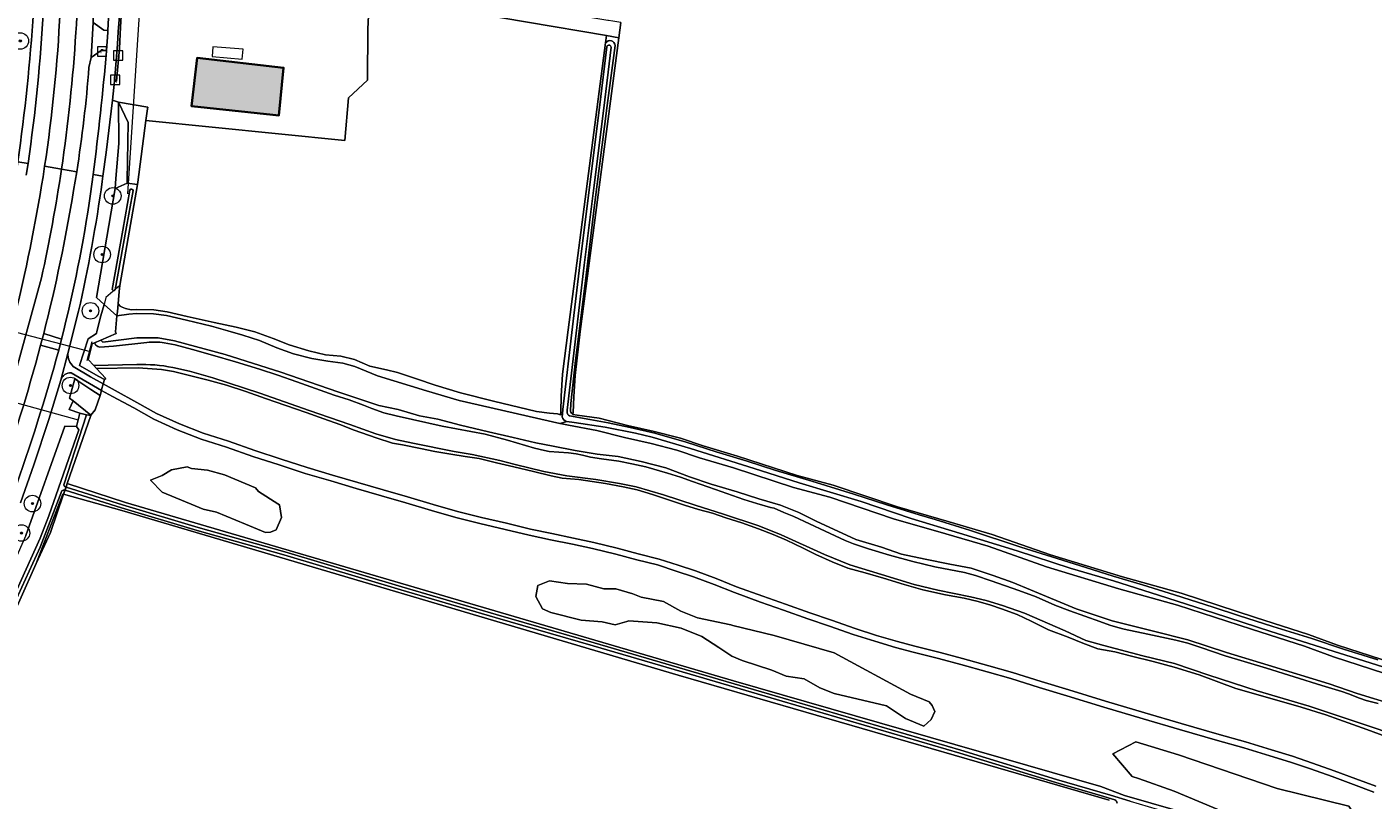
# Model space of a CAD drawing. Header units: metres. Extents: x 200031 to 204075, y 460125 to 464703.
# Tile 75 of 178: x 200751 to 201076, y 463756 to 463943. Entities that reach past the tile are written whole.
import ezdxf
from ezdxf.enums import TextEntityAlignment as Align

# ---------------------------------------------------------------- set-up
doc = ezdxf.new("R2010")
doc.units = ezdxf.units.M
doc.header["$LTSCALE"] = 2
doc.layers.get('0').update_dxf_attribs({"color": 253, "lineweight": 25})
for name, color, linetype, lineweight in [('B-WE-FV-GELEIDING_WILDRASTER-G', 253, 'Continuous', 18), ('B-WE-GR-BOOM-S', 253, 'Continuous', 25), ('B-WE-GR-BOS_LOOF-GV', 253, 'Continuous', 13), ('B-WE-GR-BOUWLAND-GV', 253, 'Continuous', 13), ('B-WE-GR-GRAS-GV', 253, 'Continuous', 13), ('B-WE-IE-MEUBILAIR_WEGMEUBILAIR-G', 253, 'Continuous', 18), ('B-WE-IE-TERREINAFSCHEIDING_KUNSTMATIG_HEKWERK-G', 253, 'IE-TERREINAFSCHEIDING-KUNSTMATIG', 18), ('B-WE-IE-TERREINAFSCHEIDING_KUNSTMATIG_HEKWERK_RASTER-G', 253, 'IE-TERREINAFSCHEIDING-KUNSTMATIG', 18), ('B-WE-KW-KUNSTWERK_DUIKER-G', 253, 'Continuous', 18), ('B-WE-OG-BEBOUWING-GV', 253, 'Continuous', 35), ('B-WE-OG-BEBOUWING_LUIFEL-GV', 253, 'Continuous', 18), ('B-WE-OG-TERREIN_CULTUURSCHEIDING-GV', 253, 'Continuous', 18), ('B-WE-OG-TERREIN_ERF-GV', 253, 'Continuous', 18), ('B-WE-OG-WATER_MEER-GV', 253, 'Continuous', 18), ('B-WE-OG-WATER_SLOOT-GV', 253, 'Continuous', 18), ('B-WE-OG-WEG-GV', 253, 'Continuous', 18), ('B-WE-RI-GWA_KOLK-S', 253, 'Continuous', 25), ('B-WE-RI-GWA_RIOOLPUT-S', 253, 'Continuous', 25), ('B-WE-VH-VERHARDING_ASFALT-GV', 253, 'Continuous', 18), ('B-WE-VH-VERHARDING_BETON-A', 254, 'Continuous', 25), ('B-WE-VH-VERHARDING_BETON-GV', 253, 'Continuous', 18), ('B-WE-VH-VERHARDING_BETONSTRAATSTEEN-GV', 253, 'Continuous', 18)]:
    doc.layers.add(name, color=color, linetype=linetype, lineweight=lineweight)
doc.styles.add('NLCS-ISO', font='NLCS-ISO.ttf')
doc.linetypes.add('IE-TERREINAFSCHEIDING-KUNSTMATIG', pattern='A,4,[82,NLCS.SHX,S=0.75,R=90,X=0,Y=0],4,-2', length=10)

# ---------------------------------------------------------------- blocks, each defined once
blk = doc.blocks.new('SRI-KOLK-SO')
at = {"color": 0, "linetype": 'ByBlock', "lineweight": 18}
blk.add_lwpolyline([(-1.125, -1.125), (1.125, -1.125), (1.125, 1.125), (-1.125, 1.125)], close=True, dxfattribs=at)
at = {"color": 0, "linetype": 'ByBlock', "lineweight": 18, "style": 'NLCS-ISO'}
blk.add_text('k', height=1.5, dxfattribs=at).set_placement((0, 0), align=Align.MIDDLE_CENTER)
blk = doc.blocks.new('SRI-PUT_INSPECTIEPUT_RIOOLPUT-SO')
at = {"color": 0, "linetype": 'ByBlock', "lineweight": 18}
blk.add_lwpolyline([(-1.12, -1.12), (1.12, -1.12), (1.12, 1.12), (-1.12, 1.12)], close=True, dxfattribs=at)
at = {"color": 0, "linetype": 'ByBlock', "lineweight": 18, "style": 'NLCS-ISO'}
blk.add_text('r', height=1.5, dxfattribs=at).set_placement((0, 0.28), align=Align.MIDDLE_CENTER)
blk = doc.blocks.new('SGR-BOOM_01-SO')
at = {"linetype": 'ByBlock', "lineweight": 18}
h = blk.add_hatch(color=0, dxfattribs=at)
h.dxf.hatch_style = 1
edge = h.paths.add_edge_path()
edge.add_arc((0, 0), 0.25, 0, 360)
at = {"color": 0, "linetype": 'ByBlock', "lineweight": 18}
for radius in [2, 0.25]:
    blk.add_circle((0, 0), radius, dxfattribs=at)

msp = doc.modelspace()

# ---------------------------------------------------------------- hatches: boundary and pattern name
at = {"layer": 'B-WE-VH-VERHARDING_BETON-A'}
h = msp.add_hatch(color=256, dxfattribs=at)
h.dxf.hatch_style = 1
h.paths.add_polyline_path([(200810.129, 463921.723), (200811.619, 463921.565), (200812.751, 463933.121), (200791.806, 463935.487), (200790.489, 463923.806)])

# ---------------------------------------------------------------- linework, layer by layer
at = {"layer": 'B-WE-FV-GELEIDING_WILDRASTER-G', "flags": 128}
for points in [[(200777.472, 463905.391), (200779.833, 463923.156)], [(200773.144, 463880.389), (200777.402, 463904.865)], [(200777.402, 463904.865), (200777.472, 463905.391)], [(200773.144, 463880.389), (200769.78, 463877.491), (200769.309, 463875.851)], [(200769.309, 463875.851), (200768.505, 463873.047)], [(200768.029, 463858.422), (200763.363, 463861.08), (200765.462, 463867.504), (200767.519, 463868.79), (200767.608, 463869.313)], [(200761.805, 463852.484), (200760.949, 463853.169), (200762.267, 463857.789), (200766.078, 463855.205)], [(200766.079, 463848.923), (200766.118, 463849.037), (200761.805, 463852.484)], [(200759.541, 463829.885), (200760.432, 463832.479), (200766.079, 463848.923)], [(200756.372, 463820.656), (200759.541, 463829.885)]]:
    msp.add_lwpolyline(points, dxfattribs=at)
at = {"layer": 'B-WE-GR-BOS_LOOF-GV', "flags": 128}
for points in [[(201106.703, 463777.537), (201066.697, 463790.535), (201059.692, 463793.109), (201046.88, 463797.201), (201028.953, 463803.069), (201014.769, 463807.005), (200997.263, 463812.34), (200983.158, 463817.302), (200972.907, 463820.346), (200960.291, 463823.96), (200944.831, 463829.222), (200936.066, 463831.539), (200921.595, 463836.26), (200913.34, 463838.708), (200907.85, 463840.565), (200901.628, 463842.133), (200895.177, 463843.627), (200888.486, 463845.349), (200881.653, 463846.579), (200879.636, 463847.037), (200879.588, 463847.047), (200855.205, 463852.579), (200847.306, 463854.901), (200835.461, 463858.571), (200830.002, 463860.842), (200827.057, 463861.636), (200823.462, 463862.086), (200819.558, 463862.722), (200815.124, 463863.912), (200811.124, 463865.322), (200806.905, 463867.102), (200802.843, 463868.387), (200799.278, 463869.426), (200795.309, 463870.556), (200789.236, 463872.028), (200784.444, 463873.145), (200781.253, 463873.554), (200777.128, 463873.63), (200775.278, 463873.494), (200772.44, 463873.043), (200772.108, 463869.18), (200772.242, 463868.783), (200768.531, 463867.207), (200768.999, 463866.689), (200777.208, 463867.734), (200782.366, 463867.729), (200786.332, 463867.004), (200798.582, 463863.745), (200812.078, 463859.451), (200825.885, 463854.652), (200835.799, 463851.388), (200840.479, 463850.384), (200845.626, 463848.886), (200850.058, 463848.098), (200855.514, 463846.633), (200862.272, 463844.955), (200868.285, 463843.616), (200873.71, 463842.336), (200877.956, 463841.547), (200883.287, 463840.515), (200888.586, 463839.575), (200893.699, 463839.007), (200899.247, 463837.789), (200905.23, 463836.264), (200910.906, 463834.087), (200916.116, 463832.342), (200922.472, 463830.477), (200927.712, 463828.794), (200932.89, 463827.266), (200937.326, 463825.487), (200941.701, 463823.305), (200945.734, 463821.4), (200951.163, 463818.975), (200957.334, 463817.078), (200962.171, 463815.425), (200967.875, 463814.146), (200973.857, 463812.93), (200979.002, 463811.959), (200984.397, 463810.246), (200989.08, 463808.499), (200993.428, 463806.779), (201004.401, 463802.145), (201013.105, 463799.269), (201023.117, 463796.726), (201031.44, 463794.674), (201040.796, 463791.612), (201050.855, 463788.513), (201065.614, 463784.016), (201072.434, 463781.686), (201081.357, 463778.921)], [(201084.805, 463769.258), (201074.757, 463772.936), (201067.996, 463775.356), (201064.802, 463776.49), (201058.848, 463778.356), (201052.399, 463780.22), (201043.067, 463782.91), (201034.166, 463786.158), (201028.12, 463788.024), (201023.066, 463789.429), (201017.858, 463790.709), (201013.797, 463791.716), (201009.706, 463792.505), (201006.046, 463793.823), (201002.51, 463795.296), (200997.734, 463797.104), (200993.576, 463799.194), (200990.132, 463800.791), (200986.41, 463802.17), (200983.836, 463803.059), (200980.767, 463803.914), (200977.326, 463804.706), (200972.832, 463805.556), (200967.346, 463806.773), (200962.819, 463808.025), (200957.827, 463809.555), (200953.363, 463810.838), (200949.239, 463811.999), (200945.455, 463813.564), (200941.484, 463815.314), (200938.381, 463816.85), (200934.378, 463818.786), (200931.121, 463820.167), (200927.616, 463821.547), (200923.585, 463822.987), (200919.678, 463824.18), (200916.453, 463825.282), (200913.073, 463826.229), (200909.694, 463827.269), (200905.352, 463828.677), (200901.941, 463829.81), (200898.251, 463830.941), (200894.842, 463831.702), (200890.596, 463832.46), (200884.181, 463833.426), (200880.092, 463833.813), (200877.488, 463834.33), (200873.21, 463835.428), (200868.437, 463836.524), (200864.252, 463837.499), (200860.067, 463838.505), (200856.689, 463839.049), (200853.219, 463839.624), (200849.283, 463840.229), (200845.843, 463840.928), (200841.534, 463841.84), (200839.055, 463842.233), (200835.117, 463843.55), (200829.814, 463845.418), (200826.371, 463846.737), (200822.463, 463848.177), (200818.214, 463849.709), (200813.315, 463851.363), (200808.384, 463853.047), (200803.608, 463854.794), (200798.926, 463856.262), (200794.523, 463857.515), (200790.989, 463858.368), (200786.111, 463859.565), (200783.172, 463860.108), (200777.559, 463860.516), (200767.469, 463860.355), (200769.719, 463857.939), (200769.388, 463857.639), (200769.122, 463856.653), (200772.003, 463854.981), (200777.222, 463852.09), (200782.031, 463849.415), (200787.559, 463846.894), (200793.28, 463844.673), (200799.388, 463842.726), (200805.804, 463840.457), (200812.138, 463838.404), (200818.411, 463836.357), (200824.606, 463834.539), (200830.705, 463832.716), (200836.859, 463830.921), (200842.687, 463829.273), (200848.902, 463827.393), (200854.78, 463825.749), (200860.572, 463824.282), (200866.674, 463822.855), (200872.493, 463821.425), (200877.587, 463820.359), (200882.89, 463819.27), (200887.761, 463818.206), (200893.449, 463816.843), (200898.538, 463815.506), (200903.554, 463814.209), (200908.149, 463812.734), (200912.354, 463811.322), (200917.389, 463809.463), (200922.309, 463807.513), (200928.633, 463805.186), (200934.124, 463803.272), (200940.051, 463801.172), (200945.262, 463799.403), (200950.952, 463797.399), (200956.177, 463795.726), (200961.19, 463794.232), (200965.407, 463793.079), (200971.505, 463791.612), (200976.975, 463790.11), (200983.301, 463788.345), (200989.05, 463786.709), (200995.936, 463784.578), (201002.647, 463782.57), (201011.55, 463779.812), (201021.039, 463776.965), (201029.808, 463774.375), (201039.055, 463771.739), (201045.391, 463769.941), (201051.703, 463768.045), (201056.77, 463766.474), (201061.58, 463764.81), (201066.831, 463762.948), (201072.048, 463761.002), (201076.927, 463759.222)], [(201076.419, 463757.81), (201071.529, 463759.595), (201066.318, 463761.538), (201061.084, 463763.394), (201056.303, 463765.048), (201051.265, 463766.61), (201044.97, 463768.501), (201038.645, 463770.296), (201029.39, 463772.934), (201020.611, 463775.527), (201011.113, 463778.377), (201002.21, 463781.135), (200995.499, 463783.143), (200988.623, 463785.271), (200982.894, 463786.901), (200976.575, 463788.664), (200971.131, 463790.159), (200965.034, 463791.626), (200960.778, 463792.79), (200955.734, 463794.293), (200950.474, 463795.977), (200944.772, 463797.985), (200939.559, 463799.755), (200933.627, 463801.857), (200928.127, 463803.774), (200921.774, 463806.112), (200916.853, 463808.062), (200911.855, 463809.907), (200907.681, 463811.309), (200903.137, 463812.768), (200898.16, 463814.054), (200893.084, 463815.388), (200887.426, 463816.744), (200882.579, 463817.803), (200877.283, 463818.89), (200872.16, 463819.962), (200866.324, 463821.396), (200860.217, 463822.825), (200854.394, 463824.299), (200848.483, 463825.953), (200842.266, 463827.833), (200836.445, 463829.479), (200830.28, 463831.277), (200824.18, 463833.101), (200817.967, 463834.924), (200811.674, 463836.978), (200805.323, 463839.036), (200798.91, 463841.304), (200792.78, 463843.258), (200786.976, 463845.511), (200781.354, 463848.075), (200776.494, 463850.778), (200771.323, 463853.53), (200768.676, 463854.996), (200768.357, 463853.812), (200767.132, 463850.313), (200766.118, 463849.037), (200766.079, 463848.923), (200760.432, 463832.479), (200774.52, 463827.911), (200921.588, 463784.747), (201010.363, 463759.165), (201016.107, 463756.994), (201106.401, 463730.963)]]:
    msp.add_lwpolyline(points, dxfattribs=at)
for points in [[(200803.511, 463822.608), (200796.474, 463825.522), (200793.296, 463826.258), (200791.313, 463827.079), (200783.384, 463830.364), (200780.53, 463833.286), (200783.332, 463834.446), (200785.64, 463835.81), (200789.433, 463836.559), (200790.425, 463836.149), (200794.304, 463835.702), (200798.474, 463834.555), (200805.907, 463831.475), (200806.695, 463830.569), (200811.327, 463827.584), (200811.736, 463827.321), (200812.197, 463824.23), (200810.967, 463821.259), (200809.565, 463820.679), (200808.368, 463820.596)], [(200889.796, 463799.047), (200884.72, 463799.41), (200877.371, 463801.293), (200875.389, 463802.114), (200873.731, 463805.121), (200874.261, 463807.802), (200877.064, 463808.962), (200881.439, 463808.309), (200886.019, 463808.152), (200890.189, 463807.005), (200893.077, 463806.969), (200897.247, 463805.822), (200899.23, 463805), (200904.596, 463803.937), (200908.851, 463801.595), (200912.816, 463799.953), (200920.926, 463798.246), (200921.36, 463798.154), (200931.394, 463795.739), (200945.885, 463791.476), (200964.393, 463781.489), (200968.853, 463779.642), (200969.64, 463778.736), (200970.221, 463777.336), (200969.4, 463775.354), (200967.589, 463773.785), (200963.128, 463775.631), (200958.582, 463778.674), (200945.866, 463781.622), (200942.398, 463783.059), (200938.639, 463785.196), (200934.264, 463785.848), (200930.794, 463787.285), (200923.651, 463789.664), (200921.173, 463790.691), (200917.976, 463792.775), (200913.858, 463795.461), (200908.902, 463797.513), (200903.04, 463798.781), (200896.273, 463799.263), (200895.788, 463799.124), (200892.974, 463798.31)], [(201069.817, 463746.521), (201065.356, 463748.368), (201056.111, 463749.878), (201051.035, 463750.24), (201046.369, 463751.591), (201041.003, 463752.654), (201028.117, 463757.992), (201019.51, 463761.064), (201018, 463761.603), (201013.284, 463767.037), (201018.85, 463769.951), (201029.163, 463766.839), (201053.048, 463758.686), (201070.414, 463754.393), (201075.79, 463746.366)]]:
    msp.add_lwpolyline(points, close=True, dxfattribs=at)
at = {"layer": 'B-WE-GR-BOUWLAND-GV', "flags": 128}
for points in [[(200894.324, 463944.045), (200893.828, 463940.396), (200884.508, 463869.284), (200883.225, 463858.645), (200882.907, 463853.442), (200882.767, 463849.659), (200882.737, 463849.206), (200883.712, 463849.028), (200889.064, 463848.297), (200895.889, 463846.541), (200902.334, 463845.049), (200908.698, 463843.445), (200914.248, 463841.568), (200922.487, 463839.124), (200936.916, 463834.417), (200945.699, 463832.096), (200961.187, 463826.824), (200973.747, 463823.226), (200984.084, 463820.156), (200998.199, 463815.192), (201015.607, 463809.885), (201029.821, 463805.941), (201047.804, 463800.055), (201060.666, 463795.947), (201067.679, 463793.371), (201107.553, 463780.415)], [(201012.446, 463755.86), (200982.956, 463764.403), (200980.463, 463765.125), (200908.173, 463786.07), (200773.607, 463825.917), (200759.541, 463829.885), (200756.372, 463820.656), (200752.856, 463813.13), (200748.908, 463804.23), (200745.871, 463797.386), (200736.109, 463776.454), (200732.167, 463768.453), (200729.058, 463762.753), (200709.418, 463729.456), (200700.249, 463714.679), (200679.543, 463681.306), (200679.171, 463680.661), (200677.818, 463678.313), (200678.895, 463677.785), (200680.467, 463677.755), (200682.038, 463677.687)]]:
    msp.add_lwpolyline(points, dxfattribs=at)
at = {"layer": 'B-WE-GR-GRAS-GV', "flags": 128}
for points in [[(200891.359, 463944.547), (200891.149, 463944.582), (200833.669, 463954.304), (200833.51, 463950.704), (200890.868, 463940.902), (200893.828, 463940.396), (200894.324, 463944.045), (200892.393, 463944.372)], [(200879.911, 463853.588), (200880.235, 463858.917), (200881.532, 463869.658), (200890.633, 463939.112), (200890.868, 463940.902), (200833.51, 463950.704), (200833.147, 463942.493), (200833.054, 463930.088), (200828.42, 463925.869), (200827.563, 463915.505), (200779.46, 463920.35), (200777.472, 463905.391), (200777.402, 463904.865), (200773.144, 463880.389), (200772.946, 463878.942), (200772.689, 463875.942), (200773.198, 463875.447), (200773.707, 463875.174), (200774.522, 463874.827), (200775.889, 463874.554), (200777.145, 463874.574), (200781.326, 463874.497), (200784.611, 463874.076), (200789.446, 463872.949), (200795.987, 463871.457), (200801.256, 463870.301), (200805.782, 463869.172), (200810.217, 463867.579), (200814.125, 463866.015), (200818.807, 463864.608), (200822.868, 463863.664), (200826.617, 463863.337), (200829.872, 463862.483), (200833.563, 463860.887), (200837.624, 463860.004), (200840.259, 463859.364), (200841.747, 463858.874), (200844.879, 463857.803), (200849.407, 463856.303), (200855.515, 463854.468), (200863.544, 463852.455), (200873.898, 463849.894), (200877.089, 463849.534), (200879.01, 463849.325), (200879.726, 463849.143), (200879.771, 463849.813)]]:
    msp.add_lwpolyline(points, close=True, dxfattribs=at)
at = {"layer": 'B-WE-IE-MEUBILAIR_WEGMEUBILAIR-G', "flags": 128}
msp.add_lwpolyline([(200766.344, 463866.786), (200765.143, 463862.2)], dxfattribs=at)
at = {"layer": 'B-WE-IE-TERREINAFSCHEIDING_KUNSTMATIG_HEKWERK-G', "flags": 128}
msp.add_lwpolyline([(200767.608, 463869.313), (200768.505, 463873.047)], dxfattribs=at)
at = {"layer": 'B-WE-IE-TERREINAFSCHEIDING_KUNSTMATIG_HEKWERK_RASTER-G', "flags": 128}
msp.add_lwpolyline([(200752.856, 463813.13), (200756.372, 463820.656)], dxfattribs=at)
at = {"layer": 'B-WE-KW-KUNSTWERK_DUIKER-G', "flags": 128}
for points in [[(200775.029, 463902.566), (200779.993, 463978.404)], [(200735.977, 463872.227), (200765.959, 463864.477)], [(200730.086, 463857.004), (200763.048, 463847.886)]]:
    msp.add_lwpolyline(points, dxfattribs=at)
at = {"layer": 'B-WE-OG-BEBOUWING-GV', "flags": 128}
msp.add_lwpolyline([(200810.129, 463921.723), (200811.619, 463921.565), (200812.751, 463933.121), (200791.806, 463935.487), (200790.489, 463923.806)], close=True, dxfattribs=at)
at = {"layer": 'B-WE-OG-BEBOUWING_LUIFEL-GV', "flags": 128}
msp.add_lwpolyline([(200795.446, 463935.811), (200802.75, 463935.217), (200802.944, 463937.593), (200795.639, 463938.188)], close=True, dxfattribs=at)
at = {"layer": 'B-WE-OG-TERREIN_CULTUURSCHEIDING-GV', "flags": 128}
for points in [[(200882.737, 463849.206), (200882.767, 463849.659), (200882.907, 463853.442), (200883.225, 463858.645), (200884.508, 463869.284), (200893.828, 463940.396), (200890.868, 463940.902), (200890.633, 463939.112)], [(200892.907, 463938.47), (200891.005, 463924.005), (200887.974, 463899.856), (200885.772, 463881.552), (200883.333, 463862.269), (200882.219, 463851.833), (200882.161, 463849.988)]]:
    msp.add_lwpolyline(points, dxfattribs=at)
at = {"layer": 'B-WE-OG-TERREIN_CULTUURSCHEIDING-GV'}
for points in [[(200890.633, 463939.112, -0.7451439), (200892.907, 463938.47)], [(200882.161, 463849.988, 0.2286027), (200882.737, 463849.206)]]:
    msp.add_lwpolyline(points, format="xyb", dxfattribs=at)
at = {"layer": 'B-WE-OG-TERREIN_CULTUURSCHEIDING-GV', "flags": 128}
for points in [[(200772.44, 463873.043), (200769.309, 463875.851), (200768.505, 463873.047), (200767.608, 463869.313), (200767.519, 463868.79), (200765.462, 463867.504), (200763.363, 463861.08), (200768.029, 463858.422), (200769.388, 463857.639), (200769.719, 463857.939), (200767.469, 463860.355), (200766.822, 463861.049), (200765.442, 463862.529), (200766.456, 463866.33), (200767.012, 463866.565), (200768.531, 463867.207), (200772.242, 463868.783), (200772.108, 463869.18)], [(200766.118, 463849.037), (200767.132, 463850.313), (200768.357, 463853.812), (200766.078, 463855.205), (200762.267, 463857.789), (200760.949, 463853.169), (200761.805, 463852.484)]]:
    msp.add_lwpolyline(points, close=True, dxfattribs=at)
at = {"layer": 'B-WE-OG-TERREIN_ERF-GV', "flags": 128}
msp.add_lwpolyline([(200773.546, 463947.019), (200773.329, 463942.964), (200773.051, 463937.753), (200772.337, 463929.865), (200772.014, 463929.889), (200771.804, 463929.905), (200771.34, 463925.244), (200772.783, 463924.755), (200779.885, 463923.547), (200779.833, 463923.156), (200779.46, 463920.35), (200827.563, 463915.505), (200828.42, 463925.869), (200833.054, 463930.088), (200833.147, 463942.493), (200833.51, 463950.704)], dxfattribs=at)
msp.add_lwpolyline([(200791.806, 463935.487), (200812.751, 463933.121), (200811.619, 463921.565), (200810.129, 463921.723), (200790.489, 463923.806)], close=True, dxfattribs=at)
at = {"layer": 'B-WE-OG-WATER_MEER-GV', "flags": 128}
for points in [[(200803.511, 463822.608), (200808.368, 463820.596), (200809.565, 463820.679), (200810.967, 463821.259), (200812.197, 463824.23), (200811.736, 463827.321), (200811.327, 463827.584), (200806.695, 463830.569), (200805.907, 463831.475), (200798.474, 463834.555), (200794.304, 463835.702), (200790.425, 463836.149), (200789.433, 463836.559), (200785.64, 463835.81), (200783.332, 463834.446), (200780.53, 463833.286), (200783.384, 463830.364), (200791.313, 463827.079), (200793.296, 463826.258), (200796.474, 463825.522)], [(200889.796, 463799.047), (200892.974, 463798.31), (200895.788, 463799.124), (200896.273, 463799.263), (200903.04, 463798.781), (200908.902, 463797.513), (200913.858, 463795.461), (200917.976, 463792.775), (200921.173, 463790.691), (200923.651, 463789.664), (200930.794, 463787.285), (200934.264, 463785.848), (200938.639, 463785.196), (200942.398, 463783.059), (200945.866, 463781.622), (200958.582, 463778.674), (200963.128, 463775.631), (200967.589, 463773.785), (200969.4, 463775.354), (200970.221, 463777.336), (200969.64, 463778.736), (200968.853, 463779.642), (200964.393, 463781.489), (200945.885, 463791.476), (200931.394, 463795.739), (200921.36, 463798.154), (200920.926, 463798.246), (200912.816, 463799.953), (200908.851, 463801.595), (200904.596, 463803.937), (200899.23, 463805), (200897.247, 463805.822), (200893.077, 463806.969), (200890.189, 463807.005), (200886.019, 463808.152), (200881.439, 463808.309), (200877.064, 463808.962), (200874.261, 463807.802), (200873.731, 463805.121), (200875.389, 463802.114), (200877.371, 463801.293), (200884.72, 463799.41)], [(201069.817, 463746.521), (201075.79, 463746.366), (201070.414, 463754.393), (201053.048, 463758.686), (201029.163, 463766.839), (201018.85, 463769.951), (201013.284, 463767.037), (201018, 463761.603), (201019.51, 463761.064), (201028.117, 463757.992), (201041.003, 463752.654), (201046.369, 463751.591), (201051.035, 463750.24), (201056.111, 463749.878), (201065.356, 463748.368)]]:
    msp.add_lwpolyline(points, close=True, dxfattribs=at)
at = {"layer": 'B-WE-OG-WATER_SLOOT-GV', "flags": 128}
for points in [[(200890.633, 463939.112), (200881.532, 463869.658), (200880.235, 463858.917), (200879.911, 463853.588), (200879.771, 463849.813), (200879.726, 463849.143), (200880.171, 463849.37)], [(200890.909, 463938.209), (200889.109, 463923.505), (200886.639, 463903.539), (200884.419, 463885.435), (200882.645, 463870.38), (200880.267, 463850.384), (200880.171, 463849.37), (200880.097, 463848.587)], [(200880.171, 463849.37), (200880.267, 463850.384), (200882.645, 463870.38), (200884.419, 463885.435), (200886.639, 463903.539), (200889.109, 463923.505), (200890.909, 463938.209)], [(200891.958, 463938.08), (200890.157, 463923.376), (200887.687, 463903.41), (200885.468, 463885.309), (200883.694, 463870.256), (200881.316, 463850.259), (200881.33, 463849.594)], [(200881.33, 463849.594), (200881.316, 463850.259), (200883.694, 463870.256), (200885.468, 463885.309), (200887.687, 463903.41), (200890.157, 463923.376), (200891.958, 463938.08)], [(200882.161, 463849.988), (200882.219, 463851.833), (200883.333, 463862.269), (200885.772, 463881.552), (200887.974, 463899.856), (200891.005, 463924.005), (200892.907, 463938.47)], [(200771.281, 463879.481), (200773.855, 463893.846), (200775.567, 463903.515)], [(200775.567, 463903.515), (200773.855, 463893.846), (200771.281, 463879.481)], [(200776.322, 463903.382), (200774.61, 463893.712), (200772.035, 463879.346)], [(200772.035, 463879.346), (200774.61, 463893.712), (200776.322, 463903.382)], [(200880.097, 463848.587), (200880.171, 463849.37), (200879.726, 463849.143), (200879.01, 463849.325), (200877.089, 463849.534), (200873.898, 463849.894), (200863.544, 463852.455), (200855.515, 463854.468), (200849.407, 463856.303), (200844.879, 463857.803), (200841.747, 463858.874), (200840.259, 463859.364), (200837.624, 463860.004), (200833.563, 463860.887), (200829.872, 463862.483), (200826.617, 463863.337), (200822.868, 463863.664), (200818.807, 463864.608), (200814.125, 463866.015), (200810.217, 463867.579), (200805.782, 463869.172), (200801.256, 463870.301), (200795.987, 463871.457), (200789.446, 463872.949), (200784.611, 463874.076), (200781.326, 463874.497), (200777.145, 463874.574), (200775.889, 463874.554), (200774.522, 463874.827), (200773.707, 463875.174), (200773.198, 463875.447), (200772.689, 463875.942), (200772.534, 463874.134), (200772.44, 463873.043), (200775.278, 463873.494), (200777.128, 463873.63), (200781.253, 463873.554), (200784.444, 463873.145), (200789.236, 463872.028), (200795.309, 463870.556), (200799.278, 463869.426), (200802.843, 463868.387), (200806.905, 463867.102), (200811.124, 463865.322), (200815.124, 463863.912), (200819.558, 463862.722), (200823.462, 463862.086), (200827.057, 463861.636), (200830.002, 463860.842), (200835.461, 463858.571), (200847.306, 463854.901), (200855.205, 463852.579), (200879.588, 463847.047), (200879.636, 463847.037), (200881.27, 463847.498)], [(201081.357, 463778.921), (201072.434, 463781.686), (201065.614, 463784.016), (201050.855, 463788.513), (201040.796, 463791.612), (201031.44, 463794.674), (201023.117, 463796.726), (201013.105, 463799.269), (201004.401, 463802.145), (200993.428, 463806.779), (200989.08, 463808.499), (200984.397, 463810.246), (200979.002, 463811.959), (200973.857, 463812.93), (200967.875, 463814.146), (200962.171, 463815.425), (200957.334, 463817.078), (200951.163, 463818.975), (200945.734, 463821.4), (200941.701, 463823.305), (200937.326, 463825.487), (200932.89, 463827.266), (200927.712, 463828.794), (200922.472, 463830.477), (200916.116, 463832.342), (200910.906, 463834.087), (200905.23, 463836.264), (200899.247, 463837.789), (200893.699, 463839.007), (200888.586, 463839.575), (200883.287, 463840.515), (200877.956, 463841.547), (200873.71, 463842.336), (200868.285, 463843.616), (200862.272, 463844.955), (200855.514, 463846.633), (200850.058, 463848.098), (200845.626, 463848.886), (200840.479, 463850.384), (200835.799, 463851.388), (200825.885, 463854.652), (200812.078, 463859.451), (200798.582, 463863.745), (200786.332, 463867.004), (200782.366, 463867.729), (200777.208, 463867.734), (200768.999, 463866.689), (200768.531, 463867.207), (200767.012, 463866.565), (200767.353, 463865.988)], [(200767.012, 463866.565), (200766.456, 463866.33), (200765.442, 463862.529), (200766.822, 463861.049), (200777.274, 463861.257)], [(200767.353, 463865.988), (200767.012, 463866.565)], [(200768.331, 463865.512), (200771.631, 463865.696), (200779.679, 463866.613)], [(200779.679, 463866.613), (200771.631, 463865.696), (200768.331, 463865.512)], [(200783.859, 463866.523), (200786.549, 463866.03), (200790.724, 463864.956), (200795.527, 463863.557), (200801.115, 463861.961), (200806.946, 463860.144), (200811.316, 463858.746), (200815.952, 463857.134), (200824.965, 463853.897), (200828.582, 463852.78), (200832.026, 463851.47), (200834.086, 463850.682), (200837.007, 463849.628), (200839.967, 463848.864), (200843.885, 463847.99), (200851.126, 463846.399), (200861.513, 463844.417), (200866.905, 463842.975), (200873.4, 463841.069), (200875.806, 463840.476), (200876.966, 463840.252), (200879.341, 463840.045), (200881.642, 463839.924), (200883.525, 463839.667), (200885.033, 463839.386), (200886.947, 463838.839), (200889.615, 463838.44), (200893.845, 463837.916), (200896.945, 463837.277), (200900.327, 463836.506), (200905.615, 463835.024), (200908.726, 463834.012), (200911.637, 463832.94), (200917.237, 463831.015), (200924.02, 463828.607), (200927.24, 463827.61), (200930.535, 463826.713), (200931.366, 463826.496), (200933.766, 463825.44), (200936.146, 463824.47), (200943.763, 463820.946), (200948.601, 463818.668), (200950.613, 463817.899), (200954.211, 463816.695), (200959.257, 463815.163), (200964.951, 463813.597), (200970.25, 463812.346), (200977.449, 463810.953), (200980.088, 463810.216), (200983.869, 463808.906), (200990.534, 463806.579), (200994.741, 463805.041), (200999.294, 463803.08), (201002.874, 463801.664), (201010.17, 463799.075), (201012.558, 463798.206), (201014.52, 463797.639), (201016.049, 463797.255), (201021.791, 463795.994), (201028.533, 463794.549), (201031.471, 463793.814), (201034.614, 463792.811), (201040.477, 463790.815), (201050.466, 463787.769), (201063.895, 463783.592), (201068.676, 463782.178), (201070.282, 463781.569), (201072.979, 463780.492), (201074.584, 463779.972), (201077.474, 463779.266)], [(201077.474, 463779.266), (201074.584, 463779.972), (201072.979, 463780.492), (201070.282, 463781.569), (201068.676, 463782.178), (201063.895, 463783.592), (201050.466, 463787.769), (201040.477, 463790.815), (201034.614, 463792.811), (201031.471, 463793.814), (201028.533, 463794.549), (201021.791, 463795.994), (201016.049, 463797.255), (201014.52, 463797.639), (201012.558, 463798.206), (201010.17, 463799.075), (201002.874, 463801.664), (200999.294, 463803.08), (200994.741, 463805.041), (200990.534, 463806.579), (200983.869, 463808.906), (200980.088, 463810.216), (200977.449, 463810.953), (200970.25, 463812.346), (200964.951, 463813.597), (200959.257, 463815.163), (200954.211, 463816.695), (200950.613, 463817.899), (200948.601, 463818.668), (200943.763, 463820.946), (200936.146, 463824.47), (200933.766, 463825.44), (200931.366, 463826.496), (200930.535, 463826.713), (200927.24, 463827.61), (200924.02, 463828.607), (200917.237, 463831.015), (200911.637, 463832.94), (200908.726, 463834.012), (200905.615, 463835.024), (200900.327, 463836.506), (200896.945, 463837.277), (200893.845, 463837.916), (200889.615, 463838.44), (200886.947, 463838.839), (200885.033, 463839.386), (200883.525, 463839.667), (200881.642, 463839.924), (200879.341, 463840.045), (200876.966, 463840.252), (200875.806, 463840.476), (200873.4, 463841.069), (200866.905, 463842.975), (200861.513, 463844.417), (200851.126, 463846.399), (200843.885, 463847.99), (200839.967, 463848.864), (200837.007, 463849.628), (200834.086, 463850.682), (200832.026, 463851.47), (200828.582, 463852.78), (200824.965, 463853.897), (200815.952, 463857.134), (200811.316, 463858.746), (200806.946, 463860.144), (200801.115, 463861.961), (200795.527, 463863.557), (200790.724, 463864.956), (200786.549, 463866.03), (200783.859, 463866.523)], [(200777.274, 463861.257), (200766.822, 463861.049), (200767.469, 463860.355), (200777.559, 463860.516), (200783.172, 463860.108), (200786.111, 463859.565), (200790.989, 463858.368), (200794.523, 463857.515), (200798.926, 463856.262), (200803.608, 463854.794), (200808.384, 463853.047), (200813.315, 463851.363), (200818.214, 463849.709), (200822.463, 463848.177), (200826.371, 463846.737), (200829.814, 463845.418), (200835.117, 463843.55), (200839.055, 463842.233), (200841.534, 463841.84), (200845.843, 463840.928), (200849.283, 463840.229), (200853.219, 463839.624), (200856.689, 463839.049), (200860.067, 463838.505), (200864.252, 463837.499), (200868.437, 463836.524), (200873.21, 463835.428), (200877.488, 463834.33), (200880.092, 463833.813), (200884.181, 463833.426), (200890.596, 463832.46), (200894.842, 463831.702), (200898.251, 463830.941), (200901.941, 463829.81), (200905.352, 463828.677), (200909.694, 463827.269), (200913.073, 463826.229), (200916.453, 463825.282), (200919.678, 463824.18), (200923.585, 463822.987), (200927.616, 463821.547), (200931.121, 463820.167), (200934.378, 463818.786), (200938.381, 463816.85), (200941.484, 463815.314), (200945.455, 463813.564), (200949.239, 463811.999), (200953.363, 463810.838), (200957.827, 463809.555), (200962.819, 463808.025), (200967.346, 463806.773), (200972.832, 463805.556), (200977.326, 463804.706), (200980.767, 463803.914), (200983.836, 463803.059), (200986.41, 463802.17), (200990.132, 463800.791), (200993.576, 463799.194), (200997.734, 463797.104), (201002.51, 463795.296), (201006.046, 463793.823), (201009.706, 463792.505), (201013.797, 463791.716), (201017.858, 463790.709), (201023.066, 463789.429), (201028.12, 463788.024), (201034.166, 463786.158), (201043.067, 463782.91), (201052.399, 463780.22), (201058.848, 463778.356), (201064.802, 463776.49), (201067.996, 463775.356), (201074.757, 463772.936), (201084.805, 463769.258)], [(201088.483, 463769.281), (201074.576, 463773.962), (201060.764, 463778.632), (201048.243, 463782.28), (201036.542, 463786.106), (201028.242, 463788.891), (201020.529, 463790.754), (201011.123, 463793.282), (201006.738, 463794.489), (201001.758, 463796.82), (200991.91, 463801.103), (200986.643, 463802.987), (200982.676, 463804.176), (200978.869, 463805.037), (200970.975, 463806.641), (200965.253, 463808.053), (200957.379, 463810.491), (200949.665, 463812.798), (200943.582, 463815.344), (200933.058, 463820.104), (200927.679, 463822.222), (200919.109, 463825.051), (200912.273, 463827.257), (200904.625, 463829.712), (200898.028, 463831.717), (200894.018, 463832.502), (200888.298, 463833.461), (200881.237, 463834.313), (200875.66, 463835.369), (200868.772, 463837.084), (200865.002, 463838.035), (200858.324, 463839.538), (200854.015, 463840.223), (200844.019, 463842.24), (200839.773, 463843.15), (200835.026, 463844.527), (200828.796, 463846.73), (200818.902, 463850.149), (200807.001, 463854.346), (200795.626, 463858.1), (200789.951, 463859.676), (200785.954, 463860.558)], [(200785.954, 463860.558), (200789.951, 463859.676), (200795.626, 463858.1), (200807.001, 463854.346), (200818.902, 463850.149), (200828.796, 463846.73), (200835.026, 463844.527), (200839.773, 463843.15), (200844.019, 463842.24), (200854.015, 463840.223), (200858.324, 463839.538), (200865.002, 463838.035), (200868.772, 463837.084), (200875.66, 463835.369), (200881.237, 463834.313), (200888.298, 463833.461), (200894.018, 463832.502), (200898.028, 463831.717), (200904.625, 463829.712), (200912.273, 463827.257), (200919.109, 463825.051), (200927.679, 463822.222), (200933.058, 463820.104), (200943.582, 463815.344), (200949.665, 463812.798), (200957.379, 463810.491), (200965.253, 463808.053), (200970.975, 463806.641), (200978.869, 463805.037), (200982.676, 463804.176), (200986.643, 463802.987), (200991.91, 463801.103), (201001.758, 463796.82), (201006.738, 463794.489), (201011.123, 463793.282), (201020.529, 463790.754), (201028.242, 463788.891), (201036.542, 463786.106), (201048.243, 463782.28), (201060.764, 463778.632), (201074.576, 463773.962), (201088.483, 463769.281)], [(200765.058, 463849.142), (200763.477, 463849.48), (200762.636, 463846.297), (200763.196, 463845.473), (200758.275, 463831.381), (200755.939, 463824.7), (200753.879, 463819.263), (200748.243, 463806.73), (200739.491, 463787.866), (200734.365, 463777.295)], [(200766.079, 463848.923), (200765.058, 463849.142), (200759.589, 463832.171)], [(200759.589, 463832.171), (200765.058, 463849.142)], [(200760.122, 463831.576), (200760.432, 463832.479), (200766.079, 463848.923)], [(200881.894, 463848.893), (200886.777, 463847.958), (200891.23, 463847.155), (200896.567, 463846.064), (200902.569, 463844.644), (200910.091, 463842.461), (200917.335, 463840.186), (200924.838, 463837.928), (200931.576, 463835.683), (200940.481, 463833.046), (200950.636, 463829.909), (200958.665, 463827.354), (200966.459, 463824.893), (200970.336, 463823.759), (200978.613, 463821.182), (200991.055, 463817.108), (200999.816, 463814.297), (201006.794, 463812.118), (201013.398, 463810.084), (201020.513, 463807.962), (201028.234, 463805.507), (201037.612, 463802.562), (201043.736, 463800.544), (201052.023, 463797.874), (201061.432, 463794.935), (201069.126, 463792.39), (201077.426, 463789.781)], [(201077.426, 463789.781), (201069.126, 463792.39), (201061.432, 463794.935), (201052.023, 463797.874), (201043.736, 463800.544), (201037.612, 463802.562), (201028.234, 463805.507), (201020.513, 463807.962), (201013.398, 463810.084), (201006.794, 463812.118), (200999.816, 463814.297), (200991.055, 463817.108), (200978.613, 463821.182), (200970.336, 463823.759), (200966.459, 463824.893), (200958.665, 463827.354), (200950.636, 463829.909), (200940.481, 463833.046), (200931.576, 463835.683), (200924.838, 463837.928), (200917.335, 463840.186), (200910.091, 463842.461), (200902.569, 463844.644), (200896.567, 463846.064), (200891.23, 463847.155), (200886.777, 463847.958), (200881.894, 463848.893)], [(201107.553, 463780.415), (201067.679, 463793.371), (201060.666, 463795.947), (201047.804, 463800.055), (201029.821, 463805.941), (201015.607, 463809.885), (200998.199, 463815.192), (200984.084, 463820.156), (200973.747, 463823.226), (200961.187, 463826.824), (200945.699, 463832.096), (200936.916, 463834.417), (200922.487, 463839.124), (200914.248, 463841.568), (200908.698, 463843.445), (200902.334, 463845.049), (200895.889, 463846.541), (200889.064, 463848.297), (200883.712, 463849.028), (200882.737, 463849.206)], [(200734.365, 463777.295), (200739.491, 463787.866), (200748.243, 463806.73), (200753.879, 463819.263), (200755.939, 463824.7), (200758.275, 463831.381), (200763.196, 463845.473), (200762.636, 463846.297), (200759.841, 463846.374), (200750.359, 463819.903), (200744.407, 463806.412), (200739.343, 463794.936), (200732.46, 463780.238), (200733.246, 463776.793), (200735.123, 463775.995), (200736.109, 463776.454), (200745.871, 463797.386), (200748.908, 463804.23), (200752.856, 463813.13), (200759.365, 463829.934), (200759.541, 463829.885), (200759.877, 463830.864)], [(201083.186, 463786.663), (201068.126, 463791.439), (201051.521, 463796.678), (201037.928, 463801.087), (201024.368, 463805.451), (201013.476, 463808.904), (201002.961, 463812.02), (200990.169, 463816.16), (200976.22, 463820.492), (200964.551, 463824.055), (200952.422, 463828.165), (200937.401, 463832.642), (200926.538, 463836.106), (200911.117, 463840.949), (200901.865, 463843.668), (200897.818, 463844.67), (200890.549, 463846.089), (200882.992, 463847.234), (200881.27, 463847.498), (200879.636, 463847.037), (200881.653, 463846.579), (200888.486, 463845.349), (200895.177, 463843.627), (200901.628, 463842.133), (200907.85, 463840.565), (200913.34, 463838.708), (200921.595, 463836.26), (200936.066, 463831.539), (200944.831, 463829.222), (200960.291, 463823.96), (200972.907, 463820.346), (200983.158, 463817.302), (200997.263, 463812.34), (201014.769, 463807.005), (201028.953, 463803.069), (201046.88, 463797.201), (201059.692, 463793.109), (201066.697, 463790.535), (201106.703, 463777.537)], [(200881.27, 463847.498), (200882.992, 463847.234), (200890.549, 463846.089), (200897.818, 463844.67), (200901.865, 463843.668), (200911.117, 463840.949), (200926.538, 463836.106), (200937.401, 463832.642), (200952.422, 463828.165), (200964.551, 463824.055), (200976.22, 463820.492), (200990.169, 463816.16), (201002.961, 463812.02), (201013.476, 463808.904), (201024.368, 463805.451), (201037.928, 463801.087), (201051.521, 463796.678), (201068.126, 463791.439), (201083.186, 463786.663), (201100.947, 463780.958), (201107.713, 463778.505), (201112.708, 463776.91)], [(200759.877, 463830.864), (200760.122, 463831.576)], [(201017.537, 463755.607), (201012.712, 463757.063), (200999.695, 463760.879), (200976.554, 463767.937), (200953.404, 463774.722), (200933.535, 463780.554), (200914.556, 463786.091), (200887.832, 463793.888), (200864.141, 463800.749), (200841.328, 463807.463), (200813.007, 463815.962), (200792.077, 463821.858), (200773.768, 463827.3), (200760.122, 463831.576), (200759.877, 463830.864), (200773.548, 463826.58), (200791.868, 463821.136), (200812.797, 463815.24), (200841.113, 463806.742), (200863.93, 463800.027), (200887.622, 463793.165), (200914.345, 463785.369), (200933.324, 463779.831), (200953.192, 463774), (200976.338, 463767.216), (200999.479, 463760.158), (201010.36, 463756.968), (201013.763, 463755.915)], [(201104.829, 463729.764), (201104.708, 463727.097), (201102.033, 463701.596), (201099.359, 463671.719), (201097.057, 463642.954), (201096.608, 463636.071), (201097.244, 463636.105), (201098.467, 463648.188), (201099.674, 463664.297), (201101.823, 463685.086), (201103.336, 463702.311), (201105.285, 463718.95), (201106.189, 463728.68), (201106.401, 463730.963), (201016.107, 463756.994), (201010.363, 463759.165), (200921.588, 463784.747), (200774.52, 463827.911), (200760.432, 463832.479), (200760.122, 463831.576)], [(200760.122, 463831.576), (200773.768, 463827.3), (200792.077, 463821.858), (200813.007, 463815.962), (200841.328, 463807.463), (200864.141, 463800.749), (200887.832, 463793.888), (200914.556, 463786.091), (200933.535, 463780.554), (200953.404, 463774.722), (200976.554, 463767.937), (200999.695, 463760.879), (201012.712, 463757.063), (201017.537, 463755.607), (201030.592, 463751.707), (201048.218, 463746.543), (201075.569, 463738.77), (201101.682, 463731.366), (201104.38, 463730.563)], [(200759.093, 463830.68), (200753.839, 463817.071), (200748.574, 463805.476), (200743.16, 463793.492), (200735.091, 463776.879)], [(200735.091, 463776.879), (200743.16, 463793.492), (200748.574, 463805.476), (200753.839, 463817.071), (200759.093, 463830.68)], [(200759.877, 463830.864), (200759.541, 463829.885), (200773.607, 463825.917), (200908.173, 463786.07), (200980.463, 463765.125), (200982.956, 463764.403), (201012.446, 463755.86)], [(201013.763, 463755.915), (201010.36, 463756.968), (200999.479, 463760.158), (200976.338, 463767.216), (200953.192, 463774), (200933.324, 463779.831), (200914.345, 463785.369), (200887.622, 463793.165), (200863.93, 463800.027), (200841.113, 463806.742), (200812.797, 463815.24), (200791.868, 463821.136), (200773.548, 463826.58), (200759.877, 463830.864)]]:
    msp.add_lwpolyline(points, dxfattribs=at)
at = {"layer": 'B-WE-OG-WATER_SLOOT-GV'}
for points in [[(200892.907, 463938.47, 0.7451439), (200890.633, 463939.112)], [(200890.909, 463938.209, -0.9007188), (200891.958, 463938.08)], [(200891.958, 463938.08, 0.9007188), (200890.909, 463938.209)], [(200775.567, 463903.515, -0.7855524), (200776.322, 463903.382)], [(200776.322, 463903.382, 0.7855524), (200775.567, 463903.515)], [(200772.035, 463879.346, -0.6619551), (200771.281, 463879.481)], [(200771.281, 463879.481, 0.6619551), (200772.035, 463879.346)], [(200767.353, 463865.988, 0.2549069), (200768.331, 463865.512)], [(200768.331, 463865.512, -0.2549069), (200767.353, 463865.988)], [(200779.679, 463866.613, -0.0760928), (200783.859, 463866.523)], [(200783.859, 463866.523, 0.0760928), (200779.679, 463866.613)], [(200785.954, 463860.558, 0.0625786), (200777.274, 463861.257)], [(200777.274, 463861.257, -0.0625786), (200785.954, 463860.558)], [(200881.27, 463847.498, -0.2925873), (200880.097, 463848.587)], [(200880.097, 463848.587, 0.2925873), (200881.27, 463847.498)], [(200881.33, 463849.594, 0.2600257), (200881.894, 463848.893)], [(200881.894, 463848.893, -0.2600257), (200881.33, 463849.594)], [(200882.737, 463849.206, -0.2286027), (200882.161, 463849.988)], [(200759.589, 463832.171, 0.3298632), (200760.122, 463831.576)], [(200760.122, 463831.576, -0.3298632), (200759.589, 463832.171)], [(200759.877, 463830.864, 0.267493), (200759.093, 463830.68)], [(200759.093, 463830.68, -0.267493), (200759.877, 463830.864)], [(201014.339, 463755.084, 0.3445929), (201013.763, 463755.915)], [(201013.763, 463755.915, -0.3445929), (201014.339, 463755.084)]]:
    msp.add_lwpolyline(points, format="xyb", dxfattribs=at)
at = {"layer": 'B-WE-OG-WATER_SLOOT-GV', "flags": 128}
msp.add_lwpolyline([(200771.998, 463903.92), (200767.469, 463877.502), (200769.309, 463875.851), (200772.44, 463873.043), (200772.534, 463874.134), (200772.689, 463875.942), (200772.946, 463878.942), (200773.144, 463880.389), (200777.402, 463904.865), (200774.87, 463905.204)], close=True, dxfattribs=at)
at = {"layer": 'B-WE-OG-WEG-GV'}
for points in [[(200748.473, 463910.372, 0.0187094), (200752.241, 463946.626)], [(200754.663, 463947.245, -0.0222338), (200750.931, 463909.95)], [(200754.939, 463909.262, 0.0256093), (200758.67, 463946.712)], [(200766.661, 463907.248, 0.0125787), (200769.874, 463937.093)], [(200765.652, 463933.207, -0.0208467), (200762.693, 463907.93)], [(200747.571, 463872.352, 0.0207074), (200754.549, 463906.747)], [(200761.941, 463903.436, -0.0221221), (200754.718, 463868.805)], [(200768.884, 463905.564, -0.0207644), (200763.148, 463874.204)], [(200759.006, 463867.435, 0.028274), (200766.018, 463902.564)], [(200753.982, 463865.949, -0.0196273), (200743.282, 463831.509)], [(200747.432, 463830.224, 0.0191139), (200758.35, 463864.74)], [(200760.577, 463863.993, 0.2246782), (200761.878, 463860.842)], [(200761.359, 463859.25, 0.3655377), (200758.849, 463857.524)]]:
    msp.add_lwpolyline(points, format="xyb", dxfattribs=at)
at = {"layer": 'B-WE-OG-WEG-GV', "flags": 128}
for points in [[(200766.744, 463947.175), (200766.72, 463944.086), (200769.233, 463942.253), (200770.258, 463942.127), (200770.504, 463946.729)], [(200769.874, 463937.093), (200769.889, 463937.279), (200768.578, 463937.332), (200766.17, 463935.569), (200765.652, 463933.207)], [(200761.878, 463860.842), (200766.01, 463858.303), (200769.122, 463856.653), (200769.388, 463857.639), (200768.029, 463858.422), (200763.363, 463861.08), (200765.462, 463867.504), (200767.519, 463868.79), (200767.608, 463869.313), (200768.505, 463873.047), (200769.309, 463875.851), (200767.469, 463877.502), (200771.998, 463903.92), (200772.19, 463906.299), (200772.875, 463914.791), (200772.783, 463924.755), (200771.34, 463925.244), (200769.816, 463912.597), (200769.053, 463906.838), (200768.884, 463905.564)], [(200750.931, 463909.95), (200750.513, 463907.136)], [(200754.549, 463906.747), (200754.939, 463909.262)], [(200762.693, 463907.93), (200761.941, 463903.436)], [(200766.018, 463902.564), (200766.661, 463907.248)], [(200763.148, 463874.204), (200760.577, 463863.993)], [(200754.718, 463868.805), (200759.006, 463867.435)], [(200758.35, 463864.74), (200753.982, 463865.949)], [(200762.636, 463846.297), (200763.477, 463849.48), (200760.861, 463850.369), (200761.805, 463852.484), (200760.949, 463853.169), (200762.267, 463857.789), (200766.078, 463855.205), (200768.357, 463853.812), (200768.676, 463854.996), (200761.359, 463859.25)], [(200758.849, 463857.524), (200755.964, 463847.999), (200752.296, 463836.97), (200749.093, 463827.782)], [(200750.359, 463819.903), (200759.841, 463846.374), (200762.636, 463846.297)]]:
    msp.add_lwpolyline(points, dxfattribs=at)
for points in [[(200774.883, 463905.836), (200775.173, 463919.885), (200772.783, 463924.755), (200772.875, 463914.791), (200772.19, 463906.299), (200771.998, 463903.92), (200774.87, 463905.204)], [(200779.833, 463923.156), (200779.885, 463923.547), (200772.783, 463924.755), (200775.173, 463919.885), (200774.883, 463905.836), (200774.87, 463905.204), (200777.402, 463904.865), (200777.472, 463905.391), (200779.46, 463920.35)], [(200765.058, 463849.142), (200766.079, 463848.923), (200766.118, 463849.037), (200761.805, 463852.484), (200760.861, 463850.369), (200763.477, 463849.48)], [(200759.541, 463829.885), (200759.365, 463829.934), (200752.856, 463813.13), (200756.372, 463820.656)]]:
    msp.add_lwpolyline(points, close=True, dxfattribs=at)
at = {"layer": 'B-WE-VH-VERHARDING_ASFALT-GV'}
for points in [[(200762.496, 463941.659, 0.0425008), (200761.836, 464002.711)], [(200761.836, 464002.711, -0.0425008), (200762.496, 463941.659)], [(200771.804, 463929.905, 0.0283559), (200773.56, 463977.558)], [(200752.241, 463946.626, -0.0187094), (200748.473, 463910.372)], [(200750.931, 463909.95, 0.0222338), (200754.663, 463947.245)], [(200758.67, 463946.712, -0.0256093), (200754.939, 463909.262)], [(200759.01, 463908.563, 0.0212394), (200762.496, 463941.659)], [(200762.496, 463941.659, -0.0212394), (200759.01, 463908.563)], [(200769.874, 463937.093, -0.0125787), (200766.661, 463907.248)], [(200762.693, 463907.93, 0.0208467), (200765.652, 463933.207)], [(200754.549, 463906.747, -0.0207074), (200747.571, 463872.352)], [(200759.01, 463908.563, -0.0171076), (200754.174, 463882.256)], [(200754.174, 463882.256, 0.0171076), (200759.01, 463908.563)], [(200754.718, 463868.805, 0.0221221), (200761.941, 463903.436)], [(200763.148, 463874.204, 0.0207644), (200768.884, 463905.564)], [(200766.018, 463902.564, -0.028274), (200759.006, 463867.435)], [(200743.282, 463831.509, 0.0196273), (200753.982, 463865.949)], [(200758.35, 463864.74, -0.0191139), (200747.432, 463830.224)]]:
    msp.add_lwpolyline(points, format="xyb", dxfattribs=at)
at = {"layer": 'B-WE-VH-VERHARDING_ASFALT-GV', "flags": 128}
for points in [[(200765.652, 463933.207), (200766.17, 463935.569), (200766.72, 463944.086), (200766.744, 463947.175)], [(200770.504, 463946.729), (200770.258, 463942.127), (200770.233, 463941.65), (200769.889, 463937.279), (200769.874, 463937.093)], [(200766.661, 463907.248), (200769.053, 463906.838), (200769.816, 463912.597), (200771.34, 463925.244), (200771.804, 463929.905)], [(200750.513, 463907.136), (200750.931, 463909.95), (200748.473, 463910.372), (200747.301, 463902.565)], [(200748.473, 463910.372), (200750.931, 463909.95)], [(200759.01, 463908.563), (200754.939, 463909.262), (200754.549, 463906.747)], [(200754.939, 463909.262), (200759.01, 463908.563)], [(200761.941, 463903.436), (200762.693, 463907.93), (200759.01, 463908.563)], [(200759.01, 463908.563), (200762.693, 463907.93)], [(200768.884, 463905.564), (200769.053, 463906.838), (200766.661, 463907.248), (200766.018, 463902.564)], [(200754.174, 463882.256), (200746.677, 463854.903), (200741.898, 463839.001), (200732.011, 463812.636), (200731.927, 463812.463), (200735.167, 463810.892)], [(200741.898, 463839.001), (200746.677, 463854.903), (200754.174, 463882.256)], [(200749.093, 463827.782), (200752.296, 463836.97), (200755.964, 463847.999), (200758.849, 463857.524), (200760.577, 463863.993), (200763.148, 463874.204)], [(200753.982, 463865.949), (200754.718, 463868.805)], [(200759.006, 463867.435), (200758.35, 463864.74)]]:
    msp.add_lwpolyline(points, dxfattribs=at)
at = {"layer": 'B-WE-VH-VERHARDING_BETON-GV', "flags": 128}
for points in [[(200760.577, 463863.993), (200758.849, 463857.524)], [(200761.359, 463859.25), (200768.676, 463854.996), (200768.721, 463855.163), (200769.122, 463856.653), (200766.01, 463858.303), (200761.878, 463860.842)], [(201076.927, 463759.222), (201072.048, 463761.002), (201066.831, 463762.948), (201061.58, 463764.81), (201056.77, 463766.474), (201051.703, 463768.045), (201045.391, 463769.941), (201039.055, 463771.739), (201029.808, 463774.375), (201021.039, 463776.965), (201011.55, 463779.812), (201002.647, 463782.57), (200995.936, 463784.578), (200989.05, 463786.709), (200983.301, 463788.345), (200976.975, 463790.11), (200971.505, 463791.612), (200965.407, 463793.079), (200961.19, 463794.232), (200956.177, 463795.726), (200950.952, 463797.399), (200945.262, 463799.403), (200940.051, 463801.172), (200934.124, 463803.272), (200928.633, 463805.186), (200922.309, 463807.513), (200917.389, 463809.463), (200912.354, 463811.322), (200908.149, 463812.734), (200903.554, 463814.209), (200898.538, 463815.506), (200893.449, 463816.843), (200887.761, 463818.206), (200882.89, 463819.27), (200877.587, 463820.359), (200872.493, 463821.425), (200866.674, 463822.855), (200860.572, 463824.282), (200854.78, 463825.749), (200848.902, 463827.393), (200842.687, 463829.273), (200836.859, 463830.921), (200830.705, 463832.716), (200824.606, 463834.539), (200818.411, 463836.357), (200812.138, 463838.404), (200805.804, 463840.457), (200799.388, 463842.726), (200793.28, 463844.673), (200787.559, 463846.894), (200782.031, 463849.415), (200777.222, 463852.09), (200772.003, 463854.981), (200769.122, 463856.653), (200768.721, 463855.163), (200768.676, 463854.996), (200771.323, 463853.53), (200776.494, 463850.778), (200781.354, 463848.075), (200786.976, 463845.511), (200792.78, 463843.258), (200798.91, 463841.304), (200805.323, 463839.036), (200811.674, 463836.978), (200817.967, 463834.924), (200824.18, 463833.101), (200830.28, 463831.277), (200836.445, 463829.479), (200842.266, 463827.833), (200848.483, 463825.953), (200854.394, 463824.299), (200860.217, 463822.825), (200866.324, 463821.396), (200872.16, 463819.962), (200877.283, 463818.89), (200882.579, 463817.803), (200887.426, 463816.744), (200893.084, 463815.388), (200898.16, 463814.054), (200903.137, 463812.768), (200907.681, 463811.309), (200911.855, 463809.907), (200916.853, 463808.062), (200921.774, 463806.112), (200928.127, 463803.774), (200933.627, 463801.857), (200939.559, 463799.755), (200944.772, 463797.985), (200950.474, 463795.977), (200955.734, 463794.293), (200960.778, 463792.79), (200965.034, 463791.626), (200971.131, 463790.159), (200976.575, 463788.664), (200982.894, 463786.901), (200988.623, 463785.271), (200995.499, 463783.143), (201002.21, 463781.135), (201011.113, 463778.377), (201020.611, 463775.527), (201029.39, 463772.934), (201038.645, 463770.296), (201044.97, 463768.501), (201051.265, 463766.61), (201056.303, 463765.048), (201061.084, 463763.394), (201066.318, 463761.538), (201071.529, 463759.595), (201076.419, 463757.81)]]:
    msp.add_lwpolyline(points, dxfattribs=at)
at = {"layer": 'B-WE-VH-VERHARDING_BETON-GV'}
for points in [[(200761.878, 463860.842, -0.2246782), (200760.577, 463863.993)], [(200758.849, 463857.524, -0.3655377), (200761.359, 463859.25)]]:
    msp.add_lwpolyline(points, format="xyb", dxfattribs=at)
at = {"layer": 'B-WE-VH-VERHARDING_BETONSTRAATSTEEN-GV'}
msp.add_lwpolyline([(200773.56, 463977.558, -0.0283559), (200771.804, 463929.905)], format="xyb", dxfattribs=at)
at = {"layer": 'B-WE-VH-VERHARDING_BETONSTRAATSTEEN-GV', "flags": 128}
for points in [[(200773.329, 463942.964), (200773.546, 463947.019), (200773.922, 463958.495), (200773.966, 463959.824), (200774.031, 463965.855), (200774.062, 463966.776), (200774.069, 463968.377), (200774.084, 463971.927), (200774.096, 463977.514), (200773.837, 463977.536), (200773.56, 463977.558)], [(200771.804, 463929.905), (200772.014, 463929.889), (200772.337, 463929.865), (200773.051, 463937.753), (200773.329, 463942.964)]]:
    msp.add_lwpolyline(points, dxfattribs=at)
for points in [[(200770.233, 463941.65), (200770.258, 463942.127), (200769.233, 463942.253), (200766.72, 463944.086), (200766.17, 463935.569), (200768.578, 463937.332), (200769.889, 463937.279)], [(200759.006, 463867.435), (200754.718, 463868.805), (200753.982, 463865.949), (200758.35, 463864.74)]]:
    msp.add_lwpolyline(points, close=True, dxfattribs=at)

# ---------------------------------------------------------------- block references
at = {"layer": 'B-WE-GR-BOOM-S'}
for p in [(200749.061, 463939.605), (200771.421, 463902.096), (200768.852, 463887.918), (200766.027, 463874.279), (200761.202, 463856.209), (200751.993, 463827.63), (200749.336, 463820.5)]:
    msp.add_blockref('SGR-BOOM_01-SO', p, dxfattribs=at)
at = {"layer": 'B-WE-RI-GWA_KOLK-S'}
for p in [(200772.706, 463936.051), (200772.03, 463930.218)]:
    msp.add_blockref('SRI-KOLK-SO', p, dxfattribs=at)
at = {"layer": 'B-WE-RI-GWA_RIOOLPUT-S'}
msp.add_blockref('SRI-PUT_INSPECTIEPUT_RIOOLPUT-SO', (200768.821, 463937.051), dxfattribs=at)

doc.saveas('drawing.dxf')
